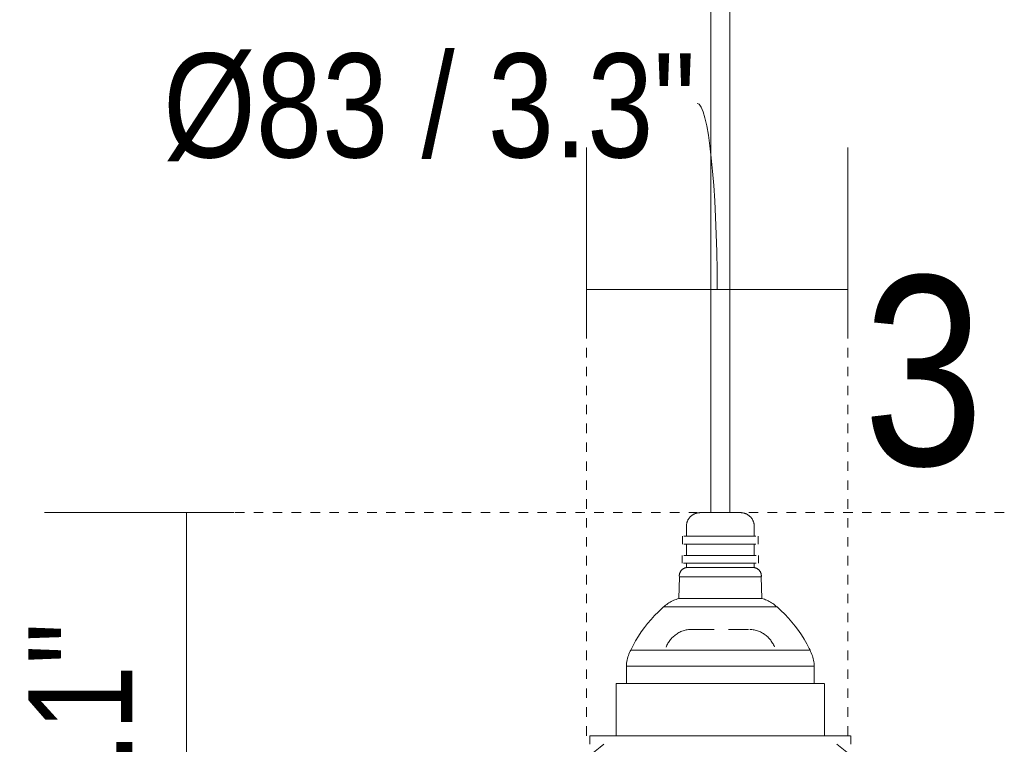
# Model space of a CAD drawing. Header units: millimetres. Extents: x 5395 to 9794, y 397 to 7363.
# Tile 25 of 38: x 7089 to 7401, y 1022 to 1251. Entities that reach past the tile are written whole.
import ezdxf

# ---------------------------------------------------------------- set-up
doc = ezdxf.new("R2010")
doc.units = ezdxf.units.MM
doc.linetypes.add('Dash', pattern=[6, 3, -3])
doc.layers.add('A-ANNO-DIMS', color=7, linetype='Dash', lineweight=9, true_color=0xd2d2d2)
for name, color, linetype, lineweight in [('A-ANNO-DIMS-15', 7, 'Continuous', 9), ('E-LITE-EQPM', 7, 'Continuous', 20), ('G-ANNO-TEXT', 7, 'Continuous', 9)]:
    doc.layers.add(name, color=color, linetype=linetype, lineweight=lineweight)
doc.styles.add('Arial Narrow', font='ARIALN.TTF', dxfattribs={"height": 33})
doc.styles.add('Arial Narrow_1', font='ARIALN.TTF', dxfattribs={"height": 60})
doc.dimstyles.new('FARO_-_2_2mm_Arial_Narrow_mm_Inch_Left', dxfattribs={"dimscale": 304.8, "dimtxt": 33.773222, "dimasz": 0, "dimexe": 0.147638, "dimexo": 0.0625, "dimgap": 0.024606, "dimtad": 1, "dimdec": 0, "dimzin": 0, "dimdsep": 46, "dimtxsty": 'Arial Narrow', "dimblk1": 'NONE', "dimblk2": 'NONE', "dimsah": 1, "dimcen": 0.09, "dimadec": 0, "dimazin": 0, "dimtfac": 1, "dimtdec": 4, "dimtix": 1, "dimtmove": 0, "dimatfit": 3, "dimfxl": 0.049213, "dimfxlon": 1, "dimtvp": 1, "dimtolj": 1, "dimtzin": 0, "dimarcsym": 2})
doc.dimstyles.new('FARO_-_2_2mm_Arial_Narrow_mm_Inch_Right', dxfattribs={"dimscale": 304.8, "dimtxt": 33.773222, "dimasz": 0, "dimexe": 0.147638, "dimexo": 0.0625, "dimgap": 0.024606, "dimtad": 1, "dimdec": 0, "dimzin": 0, "dimdsep": 46, "dimtxsty": 'Arial Narrow', "dimblk1": 'NONE', "dimblk2": 'NONE', "dimsah": 1, "dimcen": 0.09, "dimadec": 0, "dimazin": 0, "dimtfac": 1, "dimtdec": 4, "dimtix": 1, "dimtmove": 1, "dimatfit": 3, "dimfxl": 0.049213, "dimfxlon": 1, "dimtvp": 1, "dimtolj": 1, "dimtzin": 0, "dimarcsym": 2})

# ---------------------------------------------------------------- blocks, each defined once
blk = doc.blocks.new('62802-7L - 64314-44-7L SAMBA Black_ribbon beige pendant lamp ø450-7L-659210-Alzado_PDF')
at = {"layer": 'E-LITE-EQPM', "lineweight": 9}
for p, q in [((7308.24, 1465.04), (7308.24, 1095.02)), ((7314.24, 1095.02), (7314.24, 1465.03)), ((7300.48, 1090.68), (7300.48, 1087.55)), ((7321.99, 1087.55), (7321.99, 1090.68)), ((7299.22, 1087.55), (7299.22, 1085.06)), ((7299.69, 1087.55), (7322.13, 1087.55)), ((7322.13, 1087.55), (7322.52, 1087.55)), ((7323.25, 1085.06), (7323.25, 1087.55)), ((7299.65, 1085.06), (7322.13, 1085.06)), ((7300.48, 1085.06), (7300.48, 1081.44)), ((7321.99, 1081.44), (7321.99, 1085.06)), ((7322.13, 1085.06), (7322.52, 1085.06)), ((7299.14, 1081.44), (7299.14, 1078.95)), ((7299.62, 1081.44), (7322.19, 1081.44)), ((7322.19, 1081.44), (7322.59, 1081.44)), ((7323.32, 1078.95), (7323.32, 1081.44)), ((7299.58, 1078.95), (7322.19, 1078.95)), ((7300.48, 1078.95), (7300.48, 1077.59)), ((7300.52, 1077.59), (7320.98, 1077.59)), ((7320.98, 1077.59), (7321.95, 1077.59)), ((7321.99, 1077.59), (7321.99, 1078.95)), ((7322.19, 1078.95), (7322.59, 1078.95)), ((7298.23, 1074.71), (7298.09, 1067.77)), ((7323.02, 1074.71), (7298.24, 1074.71)), ((7324.23, 1074.71), (7323.02, 1074.71)), ((7324.37, 1067.77), (7324.24, 1074.71)), ((7298.14, 1067.77), (7323.14, 1067.77)), ((7323.14, 1067.77), (7324.32, 1067.77)), ((7293.27, 1065.09), (7327.53, 1065.09)), ((7327.53, 1065.09), (7329.2, 1065.09)), ((7283, 1051.4), (7337.02, 1051.4)), ((7337.02, 1051.4), (7339.47, 1051.4)), ((7281.42, 1046.34), (7281.42, 1040.86)), ((7338.26, 1046.34), (7281.64, 1046.34)), ((7340.96, 1046.34), (7338.26, 1046.34)), ((7341.05, 1040.86), (7341.05, 1046.34)), ((7278.19, 1040.86), (7278.19, 1024.27)), ((7341.19, 1040.86), (7278.19, 1040.86)), ((7344.15, 1040.86), (7341.19, 1040.86)), ((7344.28, 1024.27), (7344.28, 1040.86)), ((7269.81, 1024.27), (7269.81, 1021.53)), ((7269.81, 1024.27), (7348.78, 1024.27)), ((7348.78, 1024.27), (7352.5, 1024.27)), ((7352.66, 1021.53), (7352.66, 1024.27))]:
    blk.add_line(p, q, dxfattribs=at)
at = {"layer": 'E-LITE-EQPM', "lineweight": 9, "flags": 128}
for points in [[(7300.48, 1090.68), (7300.48, 1090.86), (7300.49, 1091.03), (7300.51, 1091.2), (7300.53, 1091.37), (7300.56, 1091.54), (7300.6, 1091.71), (7300.65, 1091.88), (7300.7, 1092.05), (7300.76, 1092.21), (7300.82, 1092.37), (7300.89, 1092.53), (7300.97, 1092.69), (7301.05, 1092.84), (7301.14, 1092.99), (7301.24, 1093.13), (7301.34, 1093.27), (7301.44, 1093.41), (7301.55, 1093.54), (7301.67, 1093.67), (7301.79, 1093.79), (7301.92, 1093.91), (7302.05, 1094.03), (7302.19, 1094.13), (7302.33, 1094.24), (7302.47, 1094.33), (7302.62, 1094.42), (7302.77, 1094.51), (7302.92, 1094.59), (7303.08, 1094.66), (7303.24, 1094.72), (7303.41, 1094.78), (7303.57, 1094.84), (7303.74, 1094.88), (7303.91, 1094.92), (7304.08, 1094.96), (7304.25, 1094.98), (7304.42, 1095), (7304.59, 1095.01), (7304.77, 1095.02), (7304.81, 1095.02)], [(7317.05, 1095.02), (7316.94, 1095.02), (7316.82, 1095.02), (7316.69, 1095.02), (7316.55, 1095.02), (7316.4, 1095.02), (7316.24, 1095.02), (7316.08, 1095.02), (7315.9, 1095.02), (7315.72, 1095.02), (7315.54, 1095.02), (7315.34, 1095.02), (7315.14, 1095.02), (7314.94, 1095.02), (7314.72, 1095.02), (7314.5, 1095.02), (7314.28, 1095.02), (7314.05, 1095.02), (7313.82, 1095.02), (7313.58, 1095.02), (7313.34, 1095.02), (7313.1, 1095.02), (7312.85, 1095.02), (7312.6, 1095.02), (7312.35, 1095.02), (7312.1, 1095.02), (7311.84, 1095.02), (7311.58, 1095.02), (7311.33, 1095.02), (7311.07, 1095.02), (7310.81, 1095.02), (7310.56, 1095.02), (7310.3, 1095.02), (7310.05, 1095.02), (7309.8, 1095.02), (7309.55, 1095.02), (7309.3, 1095.02), (7309.06, 1095.02), (7308.82, 1095.02), (7308.59, 1095.02), (7308.35, 1095.02), (7308.13, 1095.02), (7307.9, 1095.02), (7307.69, 1095.02), (7307.48, 1095.02), (7307.27, 1095.02), (7307.07, 1095.02), (7306.88, 1095.02), (7306.7, 1095.02), (7306.52, 1095.02), (7306.35, 1095.02), (7306.18, 1095.02), (7306.03, 1095.02), (7305.88, 1095.02), (7305.75, 1095.02), (7305.62, 1095.02), (7305.5, 1095.02), (7305.39, 1095.02), (7305.29, 1095.02), (7305.19, 1095.02), (7305.11, 1095.02), (7305.04, 1095.02), (7304.98, 1095.02), (7304.92, 1095.02), (7304.88, 1095.02), (7304.85, 1095.02), (7304.83, 1095.02), (7304.82, 1095.02), (7304.81, 1095.02)], [(7304.81, 1095.02), (7304.82, 1095.02), (7304.83, 1095.02), (7304.86, 1095.02), (7304.9, 1095.02), (7304.94, 1095.02), (7305, 1095.02), (7305.06, 1095.02), (7305.14, 1095.02), (7305.23, 1095.02), (7305.32, 1095.02), (7305.41, 1095.02)], [(7305.41, 1095.02), (7305.53, 1095.02), (7305.65, 1095.02), (7305.78, 1095.02), (7305.92, 1095.02), (7306.07, 1095.02), (7306.23, 1095.02), (7306.39, 1095.02), (7306.56, 1095.02), (7306.74, 1095.02), (7306.93, 1095.02), (7307.12, 1095.02), (7307.32, 1095.02), (7307.53, 1095.02), (7307.74, 1095.02), (7307.96, 1095.02), (7308.19, 1095.02), (7308.41, 1095.02), (7308.65, 1095.02), (7308.88, 1095.02)], [(7313.41, 1095.02), (7313.65, 1095.02), (7313.88, 1095.02), (7314.11, 1095.02), (7314.34, 1095.02), (7314.56, 1095.02), (7314.78, 1095.02), (7314.99, 1095.02), (7315.2, 1095.02), (7315.39, 1095.02), (7315.59, 1095.02), (7315.77, 1095.02), (7315.95, 1095.02), (7316.12, 1095.02), (7316.28, 1095.02), (7316.44, 1095.02), (7316.58, 1095.02), (7316.72, 1095.02), (7316.85, 1095.02), (7316.97, 1095.02), (7317.08, 1095.02), (7317.18, 1095.02), (7317.27, 1095.02), (7317.36, 1095.02), (7317.43, 1095.02), (7317.49, 1095.02), (7317.54, 1095.02), (7317.58, 1095.02), (7317.62, 1095.02), (7317.64, 1095.02), (7317.65, 1095.02), (7317.65, 1095.02)], [(7317.65, 1095.02), (7317.65, 1095.02), (7317.63, 1095.02), (7317.61, 1095.02), (7317.57, 1095.02), (7317.52, 1095.02), (7317.47, 1095.02), (7317.4, 1095.02), (7317.33, 1095.02), (7317.24, 1095.02), (7317.15, 1095.02), (7317.05, 1095.02)], [(7317.65, 1095.02), (7317.83, 1095.02), (7318, 1095.01), (7318.17, 1094.99), (7318.34, 1094.96), (7318.51, 1094.93), (7318.68, 1094.9), (7318.85, 1094.85), (7319.02, 1094.8), (7319.18, 1094.74), (7319.34, 1094.68), (7319.5, 1094.61), (7319.65, 1094.53), (7319.81, 1094.45), (7319.96, 1094.36), (7320.1, 1094.26), (7320.24, 1094.16), (7320.38, 1094.05), (7320.51, 1093.94), (7320.64, 1093.83), (7320.76, 1093.7), (7320.88, 1093.58), (7320.99, 1093.45), (7321.1, 1093.31), (7321.2, 1093.17), (7321.3, 1093.03), (7321.39, 1092.88), (7321.48, 1092.73), (7321.56, 1092.57), (7321.63, 1092.41), (7321.69, 1092.25), (7321.75, 1092.09), (7321.81, 1091.93), (7321.85, 1091.76), (7321.89, 1091.59), (7321.93, 1091.42), (7321.95, 1091.25), (7321.97, 1091.08), (7321.98, 1090.9), (7321.99, 1090.73), (7321.99, 1090.68)], [(7298.23, 1074.71), (7298.22, 1074.82), (7298.22, 1074.92), (7298.22, 1075.03), (7298.22, 1075.14), (7298.23, 1075.25), (7298.25, 1075.35), (7298.27, 1075.46), (7298.29, 1075.56), (7298.32, 1075.67), (7298.35, 1075.77), (7298.38, 1075.87), (7298.42, 1075.97), (7298.46, 1076.07), (7298.51, 1076.17), (7298.56, 1076.26), (7298.62, 1076.35), (7298.67, 1076.44), (7298.74, 1076.53), (7298.8, 1076.62), (7298.87, 1076.7), (7298.94, 1076.78), (7299.02, 1076.85), (7299.09, 1076.93), (7299.17, 1077), (7299.26, 1077.07), (7299.34, 1077.13), (7299.43, 1077.19), (7299.52, 1077.25), (7299.62, 1077.3), (7299.71, 1077.35), (7299.81, 1077.4), (7299.91, 1077.44), (7300.01, 1077.47), (7300.11, 1077.51), (7300.21, 1077.54), (7300.32, 1077.56), (7300.42, 1077.58), (7300.48, 1077.59)], [(7321.99, 1077.59), (7322.09, 1077.57), (7322.2, 1077.55), (7322.3, 1077.52), (7322.41, 1077.49), (7322.51, 1077.46), (7322.61, 1077.42), (7322.7, 1077.37), (7322.8, 1077.33), (7322.9, 1077.27), (7322.99, 1077.22), (7323.08, 1077.16), (7323.16, 1077.1), (7323.25, 1077.03), (7323.33, 1076.96), (7323.41, 1076.89), (7323.49, 1076.82), (7323.56, 1076.74), (7323.63, 1076.66), (7323.7, 1076.57), (7323.76, 1076.49), (7323.82, 1076.4), (7323.88, 1076.31), (7323.93, 1076.21), (7323.98, 1076.12), (7324.02, 1076.02), (7324.07, 1075.92), (7324.1, 1075.82), (7324.14, 1075.72), (7324.16, 1075.62), (7324.19, 1075.51), (7324.21, 1075.41), (7324.23, 1075.3), (7324.24, 1075.19), (7324.25, 1075.09), (7324.25, 1074.98), (7324.25, 1074.87), (7324.24, 1074.76), (7324.24, 1074.71)], [(7293.25, 1065.09), (7293.56, 1065.38), (7293.89, 1065.66), (7294.23, 1065.92), (7294.57, 1066.17), (7294.93, 1066.41), (7295.3, 1066.64), (7295.67, 1066.84), (7296.06, 1067.04), (7296.45, 1067.21), (7296.84, 1067.38), (7297.25, 1067.52), (7297.66, 1067.65), (7298.07, 1067.77), (7298.09, 1067.77)], [(7324.37, 1067.77), (7324.79, 1067.66), (7325.2, 1067.53), (7325.6, 1067.39), (7326, 1067.22), (7326.39, 1067.05), (7326.77, 1066.86), (7327.15, 1066.65), (7327.51, 1066.43), (7327.87, 1066.19), (7328.22, 1065.94), (7328.56, 1065.67), (7328.88, 1065.4), (7329.2, 1065.1), (7329.22, 1065.09)], [(7282.79, 1051.4), (7283.54, 1052.9), (7284.36, 1054.37), (7285.23, 1055.8), (7286.16, 1057.2), (7287.14, 1058.56), (7288.18, 1059.88), (7289.26, 1061.16), (7290.4, 1062.39), (7291.59, 1063.58), (7292.82, 1064.72), (7293.25, 1065.09)], [(7329.22, 1065.09), (7330.47, 1063.97), (7331.67, 1062.8), (7332.82, 1061.58), (7333.93, 1060.32), (7334.98, 1059.01), (7335.98, 1057.67), (7336.93, 1056.28), (7337.82, 1054.86), (7338.65, 1053.4), (7339.43, 1051.91), (7339.68, 1051.4)], [(7294.03, 1052.31), (7294.16, 1052.64), (7294.3, 1052.96), (7294.46, 1053.27), (7294.62, 1053.58), (7294.81, 1053.88), (7295, 1054.18), (7295.2, 1054.46), (7295.42, 1054.74), (7295.64, 1055.01), (7295.88, 1055.27), (7296.13, 1055.52), (7296.38, 1055.76), (7296.65, 1055.99), (7296.93, 1056.2), (7297.21, 1056.41), (7297.5, 1056.61), (7297.8, 1056.79), (7298.11, 1056.96), (7298.42, 1057.12), (7298.74, 1057.27), (7299.07, 1057.4), (7299.4, 1057.52), (7299.73, 1057.63), (7300.07, 1057.73), (7300.41, 1057.81), (7300.76, 1057.87), (7301.1, 1057.92), (7301.45, 1057.96), (7301.8, 1057.99), (7302.15, 1058)], [(7309.23, 1058), (7308.88, 1058), (7308.53, 1058), (7308.19, 1058), (7307.86, 1058), (7307.53, 1058), (7307.2, 1058), (7306.88, 1058), (7306.57, 1058), (7306.27, 1058), (7305.97, 1058), (7305.69, 1058), (7305.41, 1058), (7305.14, 1058), (7304.88, 1058), (7304.63, 1058), (7304.39, 1058), (7304.17, 1058), (7303.95, 1058), (7303.75, 1058), (7303.55, 1058), (7303.37, 1058), (7303.2, 1058), (7303.05, 1058), (7302.91, 1058), (7302.78, 1058), (7302.66, 1058), (7302.56, 1058), (7302.48, 1058), (7302.4, 1058), (7302.34, 1058), (7302.3, 1058), (7302.27, 1058), (7302.25, 1058)], [(7302.26, 1058), (7302.28, 1058), (7302.31, 1058)], [(7319.38, 1058), (7319.22, 1058), (7319.05, 1058), (7318.86, 1058), (7318.67, 1058), (7318.46, 1058), (7318.24, 1058), (7318.01, 1058), (7317.77, 1058), (7317.52, 1058), (7317.26, 1058), (7316.99, 1058), (7316.71, 1058), (7316.42, 1058), (7316.12, 1058), (7315.81, 1058), (7315.5, 1058), (7315.18, 1058), (7314.85, 1058), (7314.52, 1058), (7314.19, 1058), (7313.84, 1058)], [(7320.21, 1058), (7320.19, 1058), (7320.15, 1058), (7320.1, 1058), (7320.04, 1058), (7319.96, 1058), (7319.87, 1058), (7319.76, 1058), (7319.64, 1058), (7319.51, 1058), (7319.38, 1058)], [(7320.17, 1058), (7320.2, 1058), (7320.22, 1058)], [(7320.57, 1057.99), (7320.92, 1057.97), (7321.27, 1057.94), (7321.62, 1057.89), (7321.96, 1057.82), (7322.31, 1057.75), (7322.65, 1057.66), (7322.98, 1057.55), (7323.31, 1057.44), (7323.64, 1057.31), (7323.96, 1057.16), (7324.27, 1057.01), (7324.58, 1056.84), (7324.88, 1056.66), (7325.18, 1056.47), (7325.46, 1056.26), (7325.74, 1056.05), (7326.01, 1055.82), (7326.27, 1055.58), (7326.52, 1055.34), (7326.76, 1055.08), (7326.99, 1054.81), (7327.21, 1054.54), (7327.41, 1054.25), (7327.61, 1053.96), (7327.79, 1053.66), (7327.97, 1053.36), (7328.13, 1053.04), (7328.27, 1052.72), (7328.41, 1052.4)], [(7281.42, 1046.34), (7281.45, 1046.83), (7281.51, 1047.31), (7281.58, 1047.8), (7281.67, 1048.28), (7281.78, 1048.76), (7281.91, 1049.23), (7282.06, 1049.69), (7282.23, 1050.15), (7282.41, 1050.61), (7282.62, 1051.05), (7282.79, 1051.4)], [(7339.68, 1051.4), (7339.89, 1050.96), (7340.09, 1050.52), (7340.27, 1050.06), (7340.44, 1049.6), (7340.58, 1049.13), (7340.71, 1048.66), (7340.82, 1048.18), (7340.9, 1047.7), (7340.97, 1047.22), (7341.02, 1046.73), (7341.05, 1046.34)], [(7230.77, 954.02), (7231.93, 958.61), (7233.27, 963.15), (7234.78, 967.63), (7236.48, 972.05), (7238.35, 976.4), (7240.39, 980.67), (7242.61, 984.86), (7244.99, 988.95), (7247.53, 992.94), (7250.22, 996.83), (7253.07, 1000.61), (7256.07, 1004.28), (7259.22, 1007.81), (7262.5, 1011.22), (7265.92, 1014.5), (7269.46, 1017.64), (7273.13, 1020.63), (7274.29, 1021.53)], [(7348.17, 1021.53), (7351.88, 1018.58), (7355.46, 1015.49), (7358.92, 1012.26), (7362.24, 1008.89), (7365.43, 1005.39), (7368.48, 1001.76), (7371.37, 998.02), (7374.12, 994.16), (7376.71, 990.2), (7379.14, 986.14), (7381.4, 981.98), (7383.5, 977.74), (7385.42, 973.41), (7387.18, 969.01), (7388.75, 964.55), (7390.14, 960.02), (7391.35, 955.45), (7391.69, 954.02)]]:
    blk.add_lwpolyline(points, dxfattribs=at)
blk = doc.blocks.new('DIMBLOCK4-Alzado_PDF')
at = {"layer": 'A-ANNO-DIMS-15', "color": 251, "true_color": 0x5b5b5b, "transparency": 16777216}
for p, q in [((7268.82, 1150.81), (7268.82, 1210.81)), ((7351.67, 1165.74), (7351.67, 1210.81)), ((7268.82, 1165.81), (7351.67, 1165.81)), ((7268.82, 1165.81), (7268.82, 1150.81)), ((7351.67, 1165.81), (7351.67, 1150.81))]:
    blk.add_line(p, q, dxfattribs=at)
blk.add_ellipse((7303.87, 1165.81), major_axis=(0, 59.05), ratio=0.10795, start_param=4.712389, end_param=6.283185, dxfattribs=at)
at = {"layer": 'A-ANNO-DIMS-15', "color": 0, "transparency": 16777216, "insert": (7134.47, 1240.71), "char_height": 33, "width": 203.2826, "attachment_point": 1, "line_spacing_factor": 0.974696, "style": 'Arial Narrow'}
blk.add_mtext('Ø83 / 3.3"', dxfattribs=at)
blk = doc.blocks.new('_None')
blk = doc.blocks.new('DIMBLOCK7-Alzado_PDF')
at = {"layer": 'A-ANNO-DIMS-15', "color": 251, "true_color": 0x5b5b5b, "transparency": 16777216}
for p, q in [((7156.87, 1095.02), (7096.87, 1095.02)), ((7141.87, 1095.02), (7141.87, 865.02)), ((7141.87, 1095.02), (7156.87, 1095.02)), ((7156.87, 865.02), (7096.87, 865.02)), ((7141.87, 865.02), (7156.87, 865.02))]:
    blk.add_line(p, q, dxfattribs=at)
at = {"layer": 'A-ANNO-DIMS-15', "color": 0, "transparency": 16777216, "insert": (7091.72, 899.61), "char_height": 33, "width": 192.9898, "attachment_point": 1, "rotation": 90, "line_spacing_factor": 0.974696, "style": 'Arial Narrow'}
blk.add_mtext('230 / 9.1"', dxfattribs=at)

msp = doc.modelspace()

# ---------------------------------------------------------------- linework, layer by layer
at = {"layer": 'A-ANNO-DIMS'}
for p, q in [((7351.67, 1024.27), (7351.67, 1174.4)), ((7268.82, 1024.27), (7268.82, 1161.27)), ((7145.24, 1095.02), (7303.75, 1095.02)), ((7314.24, 1095.02), (7594.24, 1095.02))]:
    msp.add_line(p, q, dxfattribs=at)

# ---------------------------------------------------------------- block references
at = {"layer": 'E-LITE-EQPM', "lineweight": 9}
msp.add_blockref('62802-7L - 64314-44-7L SAMBA Black_ribbon beige pendant lamp ø450-7L-659210-Alzado_PDF', (0, 0), dxfattribs=at)

# ---------------------------------------------------------------- texts
at = {"layer": 'G-ANNO-TEXT', "insert": (7356.58, 1170.08), "char_height": 60, "width": 46.8987, "attachment_point": 1, "style": 'Arial Narrow_1'}
msp.add_mtext('3', dxfattribs=at)

# ---------------------------------------------------------------- dimensions: what is measured, and where the dimension line sits
at = {"layer": 'A-ANNO-DIMS', "color": 251, "linetype": 'Continuous', "true_color": 0x5b5b5b}
dim = msp.add_linear_dim(base=(7351.67, 1165.81), p1=(7268.82, 1150.81), p2=(7351.67, 1150.81), text='Ø<>', dimstyle='FARO_-_2_2mm_Arial_Narrow_mm_Inch_Right', override={"dimpost": '<>', "dimfxl": 82.854444}, dxfattribs=at)
dim.commit()
dim.dimension.update_dxf_attribs({"geometry": 'DIMBLOCK4-Alzado_PDF', "text_midpoint": (7236.11, 1218.71), "dimtype": 160})
dim = msp.add_linear_dim(base=(7141.87, 865.02), p1=(7156.87, 1095.02), p2=(7156.87, 865.02), angle=90, dimstyle='FARO_-_2_2mm_Arial_Narrow_mm_Inch_Left', override={"dimpost": '<>', "dimfxl": 229.999926}, dxfattribs=at)
dim.commit()
dim.dimension.update_dxf_attribs({"geometry": 'DIMBLOCK7-Alzado_PDF', "text_midpoint": (7113.01, 980.02)})

doc.saveas('drawing.dxf')
